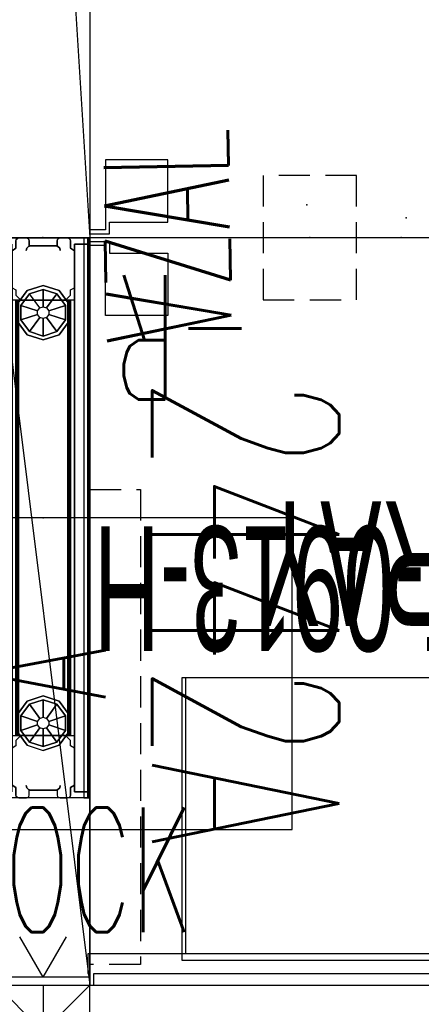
# Model space of a CAD drawing. Header units: inches. Extents: x 66 to 744, y -89 to 88.
# Tile 14 of 256: x 195 to 208, y 1 to 32. Entities that reach past the tile are written whole.
import ezdxf
from ezdxf.enums import TextEntityAlignment as Align

# ---------------------------------------------------------------- set-up
doc = ezdxf.new("R2010")
doc.units = ezdxf.units.IN
doc.header["$MEASUREMENT"] = 0
doc.header["$PDSIZE"] = 0.1
doc.linetypes.add('DASHED', pattern=[0.8, 0.5, -0.3])
doc.linetypes.add('DASHEDX2', pattern=[1.5, 1, -0.5])
doc.layers.add('A-Anno-Ttld', color=7, linetype='Continuous', lineweight=13)
for name, color, linetype in [('A-FURN-3-NODE', 7, 'Continuous'), ('A-FURN-3-PANEL', 3, 'Continuous'), ('A-FURN-3-PANEL-GLIDE', 3, 'Continuous'), ('A-FURN-3-PANEL-SIDE-FABRIC', 3, 'Continuous'), ('A-FURN-3-PANEL-TRIM-LIGHT', 3, 'Continuous'), ('A-FURN-HAWORTH-ATT', 7, 'Continuous'), ('A-FURN-P-COMP', 86, 'Continuous'), ('A-FURN-P-COMP-TEXT', 86, 'Continuous'), ('A-FURN-P-COMP-TEXT2', 86, 'Continuous'), ('A-FURN-P-PNLS', 5, 'Continuous'), ('A-FURN-P-PNLS-CON', 104, 'Continuous'), ('A-FURN-P-PNLS-CON-SYMBOL', 104, 'Continuous'), ('A-FURN-P-PNLS-CON-TEXT2', 104, 'Continuous'), ('A-FURN-P-TEXT_UTEXT', 7, 'Continuous'), ('A-FURN-P-WKSF', 1, 'Continuous'), ('A-FURN-P-WKSF-ACC', 202, 'Continuous'), ('A-FURN-P-WKSF-ACC-TEXT2', 202, 'Continuous'), ('A-FURN-P-WKSF-BRACK', 202, 'Continuous'), ('A-FURN-P-WKSF-SUPPORT', 202, 'Continuous'), ('A-FURN-P-WKSF-SUPPORT-TEXT2', 202, 'Continuous'), ('A-FURN-P-WKSF-TEXT2', 1, 'Continuous'), ('HC3FB1', 7, 'Continuous'), ('HC3Panel_201', 1, 'Continuous'), ('PSATTR', 7, 'Continuous'), ('Specattr', 7, 'Continuous')]:
    doc.layers.add(name, color=color, linetype=linetype)
doc.styles.add('0', font='TXT.SHX')
doc.styles.add('CAD_FNT', font='txt.shx', dxfattribs={"width": 0.6})
doc.styles.add('PM', font='txt.shx', dxfattribs={"width": 0.6})
doc.styles.add('PMSymText', font='txt.shx', dxfattribs={"width": 0.65})

# ---------------------------------------------------------------- blocks, each defined once
blk = doc.blocks.new('WURA-2496-JA-2D')
at = {"layer": 'A-FURN-P-WKSF'}
for p, q in [((96, 0), (75.5, 0)), ((96, 0), (96, -24)), ((96, -24), (0, -24))]:
    blk.add_line(p, q, dxfattribs=at)
for p in [(96, 0), (86, -24), (96, -24)]:
    blk.add_point(p, dxfattribs=at)
at = {"layer": 'A-FURN-HAWORTH-ATT', "flags": 1}
for tag, p in [('PSMC', (0, 0)), ('PSPN', (0, -1.667)), ('PSON', (0, -3.333)), ('PSQT', (0, -5)), ('PST1', (0, -6.667)), ('PST2', (0, -8.333)), ('PST3', (0, -10)), ('PSEC', (0, -11.667))]:
    blk.add_attdef(tag, text='', height=1, dxfattribs=at).set_placement(p, align=Align.TOP_CENTER)
at = {"layer": 'A-FURN-P-WKSF-TEXT2', "style": '0', "width": 0.55, "flags": 8}
blk.add_attdef('ITEXT2', text='', height=4, dxfattribs=at).set_placement((48, -24), align=Align.BOTTOM_CENTER)
blk = doc.blocks.new('KUR1-XX48-PXX-2D')
at = {"layer": 'A-FURN-P-WKSF-ACC'}
for p, q in [((48, 0), (47.875, 0)), ((47.875, 0), (47.875, -0.375)), ((48, -0.375), (48, 0)), ((47.875, -0.375), (0.125, -0.375)), ((48.062, -0.375), (48, -0.375)), ((48.062, -1), (48.062, -0.375)), ((-0.062, -1), (48.062, -1))]:
    blk.add_line(p, q, dxfattribs=at)
blk.add_point((48, 0), dxfattribs=at)
at = {"layer": 'A-FURN-P-TEXT_UTEXT', "style": 'PMSymText', "width": 0.65, "flags": 8}
for tag, p in [('PSUT1', (23.022, -12.502)), ('PSUT3', (23.022, -24.502))]:
    blk.add_attdef(tag, text='', height=4, dxfattribs=at).set_placement(p, align=Align.CENTER)
at = {"layer": 'A-FURN-P-TEXT_UTEXT', "style": 'PMSymText', "width": 0.65}
blk.add_attdef('PSUT2', text='', height=4, dxfattribs=at).set_placement((23.022, -18.502), align=Align.CENTER)
at = {"layer": 'A-FURN-P-WKSF-ACC-TEXT2', "style": '0', "width": 0.55, "flags": 8}
blk.add_attdef('ITEXT2', text='', height=4, dxfattribs=at).set_placement((24, -4.5), align=Align.MIDDLE_CENTER)
at = {"layer": 'PSATTR', "flags": 1}
for tag in ['PSON', 'PSMC', 'PSDH', 'PSPN', 'PSQT', 'PSEC', 'PST5', 'PST4', 'PST3', 'PST2', 'PST1']:
    blk.add_attdef(tag, text='', height=1, dxfattribs=at).set_placement((0, 0), align=Align.TOP_CENTER)
blk = doc.blocks.new('KUPT-0913-H-2D')
at = {"layer": 'A-FURN-P-COMP'}
for p, q in [((0, -8.875), (0, 0.214)), ((0, 0.214), (12.75, 0.214)), ((0, 0), (12.75, 0)), ((0.125, -8.875), (0.125, 0)), ((12.625, 0), (12.625, -8.875)), ((12.75, 0.214), (12.75, -8.875)), ((12.75, -8.875), (0, -8.875))]:
    blk.add_line(p, q, dxfattribs=at)
for p in [(0, 0), (12.75, 0)]:
    blk.add_point(p, dxfattribs=at)
at = {"layer": 'A-FURN-P-COMP-TEXT', "width": 0.55, "flags": 8}
blk.add_attdef('ITEXT', text='', height=4, dxfattribs=at).set_placement((6.347, -11.731), align=Align.MIDDLE_CENTER)
at = {"layer": 'A-FURN-P-COMP-TEXT2', "width": 0.55, "flags": 8}
blk.add_attdef('ITEXT2', text='', height=4, dxfattribs=at).set_placement((6.347, -12.535), align=Align.MIDDLE_CENTER)
at = {"layer": 'A-FURN-P-TEXT_UTEXT', "style": 'PMSymText', "width": 0.65, "flags": 8}
for tag, p in [('PSUT1', (5.366, -21.72)), ('PSUT3', (5.366, -33.72))]:
    blk.add_attdef(tag, text='', height=4, dxfattribs=at).set_placement(p, align=Align.CENTER)
at = {"layer": 'A-FURN-P-TEXT_UTEXT', "style": 'PMSymText', "width": 0.65}
blk.add_attdef('PSUT2', text='', height=4, dxfattribs=at).set_placement((5.366, -27.72), align=Align.CENTER)
at = {"layer": 'PSATTR', "flags": 1}
for tag in ['PSON', 'PSMC', 'PSDH', 'PSPN', 'PSQT', 'PSEC', 'PST5', 'PST4', 'PST3', 'PST2', 'PST1']:
    blk.add_attdef(tag, text='', height=1, dxfattribs=at).set_placement((0, 0), align=Align.TOP_CENTER)
blk = doc.blocks.new('4842A')
at = {"layer": 'A-FURN-P-PNLS'}
for p in [(0, 3), (0, 0), (48, 0)]:
    blk.add_line(p, (48, 3), dxfattribs=at)
blk.add_point((48, 3), dxfattribs=at)
at = {"layer": 'Specattr', "style": 'PM', "width": 0.6, "flags": 8}
blk.add_attdef('ITEXT', text='', height=6, dxfattribs=at).set_placement((24, 8), align=Align.MIDDLE_CENTER)
at = {"layer": 'Specattr', "style": 'PM', "width": 0.6, "flags": 9}
for tag, p in [('HC2', (0, 3)), ('HC3', (48, 3)), ('HC1', (0, 0)), ('HC4', (48, 0))]:
    blk.add_attdef(tag, p, '', height=0.717, dxfattribs=at)
for tag, p in [('PST3', (0, 0)), ('PST2', (0, 0)), ('PST1', (0, 0)), ('PARTNUMB', (0, 0)), ('QUANT', (0, -1))]:
    blk.add_attdef(tag, text='', height=0.717, dxfattribs=at).set_placement(p, align=Align.BOTTOM_CENTER)
blk = doc.blocks.new('-4218F_3')
at = {"layer": 'A-FURN-3-NODE'}
blk.add_point((0, 0), dxfattribs=at)
at = {"layer": 'A-FURN-3-PANEL'}
for points in [[(17.99, 3, 0.572), (0.01, 3, 0.572), (0.01, 3, 0.858), (17.99, 3, 0.858)], [(0.01, 2.928, 0.93), (0.01, 2.805, 0.93), (17.99, 2.805, 0.93), (17.99, 2.928, 0.93)], [(0.01, 2.928, 0.5), (17.99, 2.928, 0.5), (17.99, 0.072, 0.5), (0.01, 0.072, 0.5)], [(0.01, 2.285, 40.885), (0.01, 2.285, 9), (0.01, 2.04, 9), (0.01, 2.04, 40.885)], [(0.339, 2.375, 40.885), (0.339, 2.375, 9), (0.1, 2.375, 9), (0.1, 2.375, 40.885)], [(0.419, 2.5, 40.885), (0.419, 2.5, 9), (0.339, 2.375, 9), (0.339, 2.375, 40.885)], [(0.419, 2.5, 10.756), (17.581, 2.5, 10.756), (17.581, 2.5, 9.569), (0.419, 2.5, 9.569)], [(2.01, 2.375, 40.836), (15.99, 2.375, 40.836), (15.99, 2.5, 40.756), (2.01, 2.5, 40.756)], [(2.01, 2.375, 41.075), (15.99, 2.375, 41.075), (15.99, 2.375, 40.836), (2.01, 2.375, 40.836)], [(17.661, 2.375, 40.885), (17.661, 2.375, 9), (17.581, 2.5, 9), (17.581, 2.5, 40.885)], [(17.9, 2.375, 40.885), (17.9, 2.375, 9), (17.661, 2.375, 9), (17.661, 2.375, 40.885)], [(0.1, 1.95, 40.885), (0.1, 1.95, 9), (0.26, 1.95, 9), (0.26, 1.95, 40.885)], [(0.26, 1.95, 40.885), (0.26, 1.95, 9), (0.26, 1.05, 9), (0.26, 1.05, 40.885)], [(0.26, 1.9, 9), (0.26, 1.9, 0.5), (0.26, 1.1, 0.5), (0.26, 1.1, 9)], [(17.74, 1.1, 9), (17.74, 1.1, 0.5), (17.74, 1.9, 0.5), (17.74, 1.9, 9)], [(0.01, 0.96, 40.885), (0.01, 0.96, 9), (0.01, 0.715, 9), (0.01, 0.715, 40.885)], [(0.26, 1.05, 40.885), (0.26, 1.05, 9), (0.1, 1.05, 9), (0.1, 1.05, 40.885)], [(0.1, 0.625, 40.885), (0.1, 0.625, 9), (0.339, 0.625, 9), (0.339, 0.625, 40.885)], [(0.339, 0.625, 40.885), (0.339, 0.625, 9), (0.419, 0.5, 9), (0.419, 0.5, 40.885)], [(0.419, 0.5, 9.569), (17.581, 0.5, 9.569), (17.581, 0.5, 10.756), (0.419, 0.5, 10.756)], [(2.01, 0.625, 40.836), (15.99, 0.625, 40.836), (15.99, 0.625, 41.075), (2.01, 0.625, 41.075)], [(2.01, 0.5, 40.756), (15.99, 0.5, 40.756), (15.99, 0.625, 40.836), (2.01, 0.625, 40.836)], [(17.581, 0.5, 40.885), (17.581, 0.5, 9), (17.661, 0.625, 9), (17.661, 0.625, 40.885)], [(17.661, 0.625, 40.885), (17.661, 0.625, 9), (17.9, 0.625, 9), (17.9, 0.625, 40.885)], [(17.99, 0.195, 0.93), (0.01, 0.195, 0.93), (0.01, 0.072, 0.93), (17.99, 0.072, 0.93)], [(0.01, 0, 0.858), (0.01, 0, 0.572), (17.99, 0, 0.572), (17.99, 0, 0.858)]]:
    blk.add_3dface(points, dxfattribs=at)
for points, invisible_edges in [([(0.339, 2.375, 40.885), (0.01, 2.04, 40.885), (0.022, 1.995, 40.885), (0.055, 1.962, 40.885)], 9), ([(0.339, 2.375, 40.885), (0.022, 2.33, 40.885), (0.01, 2.285, 40.885), (0.01, 2.04, 40.885)], 9), ([(0.339, 2.375, 40.885), (0.1, 2.375, 40.885), (0.055, 2.363, 40.885), (0.022, 2.33, 40.885)], 8), ([(0.339, 2.375, 40.885), (0.055, 1.962, 40.885), (0.1, 1.95, 40.885), (0.26, 1.95, 40.885)], 9), ([(0.339, 2.375, 40.885), (0.26, 1.95, 40.885), (1.678, 0.625, 40.885), (0.419, 2.5, 40.885)], 7), ([(1.606, 2.5, 40.885), (0.419, 2.5, 40.885), (1.678, 0.625, 40.885), (1.678, 2.375, 40.885)], 6), ([(1.678, 2.375, 40.885), (1.678, 0.625, 40.885), (2.01, 2.215, 40.885), (1.85, 2.375, 40.885)], 3), ([(1.678, 0.625, 40.885), (1.85, 0.625, 40.885), (2.01, 0.785, 40.885), (2.01, 2.215, 40.885)], 8), ([(2.01, 1.95, 40.915), (2.01, 2.375, 40.836), (2.01, 0.625, 40.836), (2.01, 1.05, 40.915)], 5), ([(2.01, 2.375, 40.836), (2.01, 1.95, 40.915), (2.01, 1.95, 41.075), (2.01, 2.375, 41.075)], 5), ([(2.01, 2.363, 41.12), (2.01, 2.375, 41.075), (2.01, 1.95, 41.075), (2.01, 1.962, 41.12)], 10), ([(2.01, 2.33, 41.153), (2.01, 2.363, 41.12), (2.01, 1.962, 41.12), (2.01, 1.995, 41.153)], 10), ([(2.01, 2.285, 41.165), (2.01, 2.33, 41.153), (2.01, 1.995, 41.153), (2.01, 2.04, 41.165)], 2), ([(15.99, 1.95, 41.075), (15.99, 2.375, 41.075), (15.99, 2.363, 41.12), (15.99, 1.962, 41.12)], 5), ([(15.99, 1.95, 41.075), (15.99, 1.95, 40.915), (15.99, 2.375, 40.836), (15.99, 2.375, 41.075)], 10), ([(15.99, 0.625, 40.836), (15.99, 2.375, 40.836), (15.99, 1.95, 40.915), (15.99, 1.05, 40.915)], 10), ([(15.99, 2.215, 40.885), (16.322, 0.625, 40.885), (16.322, 2.375, 40.885), (16.15, 2.375, 40.885)], 3), ([(15.99, 1.962, 41.12), (15.99, 2.363, 41.12), (15.99, 2.33, 41.153), (15.99, 1.995, 41.153)], 5), ([(15.99, 1.995, 41.153), (15.99, 2.33, 41.153), (15.99, 2.285, 41.165), (15.99, 2.04, 41.165)], 1), ([(15.99, 0.785, 40.885), (16.15, 0.625, 40.885), (16.322, 0.625, 40.885), (15.99, 2.215, 40.885)], 4), ([(16.322, 0.625, 40.885), (17.581, 2.5, 40.885), (16.394, 2.5, 40.885), (16.322, 2.375, 40.885)], 9), ([(16.322, 0.625, 40.885), (17.74, 1.95, 40.885), (17.661, 2.375, 40.885), (17.581, 2.5, 40.885)], 11), ([(17.945, 2.363, 40.885), (17.9, 2.375, 40.885), (17.661, 2.375, 40.885), (17.978, 2.33, 40.885)], 4), ([(17.99, 2.285, 40.885), (17.978, 2.33, 40.885), (17.661, 2.375, 40.885), (17.99, 2.04, 40.885)], 6), ([(17.978, 1.995, 40.885), (17.99, 2.04, 40.885), (17.661, 2.375, 40.885), (17.945, 1.962, 40.885)], 6), ([(17.9, 1.95, 40.885), (17.945, 1.962, 40.885), (17.661, 2.375, 40.885), (17.74, 1.95, 40.885)], 6), ([(0.26, 1.05, 40.885), (0.339, 0.625, 40.885), (1.678, 0.625, 40.885), (0.26, 1.95, 40.885)], 7), ([(16.322, 0.625, 40.885), (17.661, 0.625, 40.885), (17.74, 1.05, 40.885), (17.74, 1.95, 40.885)], 11), ([(0.022, 1.005, 40.885), (0.01, 0.96, 40.885), (0.339, 0.625, 40.885), (0.055, 1.038, 40.885)], 6), ([(0.01, 0.715, 40.885), (0.022, 0.67, 40.885), (0.339, 0.625, 40.885), (0.01, 0.96, 40.885)], 6), ([(0.1, 1.05, 40.885), (0.055, 1.038, 40.885), (0.339, 0.625, 40.885), (0.26, 1.05, 40.885)], 6), ([(2.01, 0.625, 41.075), (2.01, 0.637, 41.12), (2.01, 1.038, 41.12), (2.01, 1.05, 41.075)], 10), ([(2.01, 0.625, 40.836), (2.01, 0.625, 41.075), (2.01, 1.05, 41.075), (2.01, 1.05, 40.915)], 10), ([(2.01, 1.038, 41.12), (2.01, 0.637, 41.12), (2.01, 0.67, 41.153), (2.01, 1.005, 41.153)], 5), ([(2.01, 1.005, 41.153), (2.01, 0.67, 41.153), (2.01, 0.715, 41.165), (2.01, 0.96, 41.165)], 1), ([(15.99, 1.05, 41.075), (15.99, 0.625, 41.075), (15.99, 0.625, 40.836), (15.99, 1.05, 40.915)], 5), ([(15.99, 1.038, 41.12), (15.99, 0.637, 41.12), (15.99, 0.625, 41.075), (15.99, 1.05, 41.075)], 5), ([(15.99, 0.67, 41.153), (15.99, 0.637, 41.12), (15.99, 1.038, 41.12), (15.99, 1.005, 41.153)], 10), ([(15.99, 0.715, 41.165), (15.99, 0.67, 41.153), (15.99, 1.005, 41.153), (15.99, 0.96, 41.165)], 2), ([(17.661, 0.625, 40.885), (17.945, 1.038, 40.885), (17.9, 1.05, 40.885), (17.74, 1.05, 40.885)], 9), ([(17.661, 0.625, 40.885), (17.99, 0.96, 40.885), (17.978, 1.005, 40.885), (17.945, 1.038, 40.885)], 9), ([(17.661, 0.625, 40.885), (17.978, 0.67, 40.885), (17.99, 0.715, 40.885), (17.99, 0.96, 40.885)], 9), ([(0.055, 0.637, 40.885), (0.1, 0.625, 40.885), (0.339, 0.625, 40.885), (0.022, 0.67, 40.885)], 4), ([(17.661, 0.625, 40.885), (17.9, 0.625, 40.885), (17.945, 0.637, 40.885), (17.978, 0.67, 40.885)], 8), ([(0.419, 0.5, 40.885), (1.606, 0.5, 40.885), (1.678, 0.625, 40.885), (0.339, 0.625, 40.885)], 4), ([(16.322, 0.625, 40.885), (16.394, 0.5, 40.885), (17.581, 0.5, 40.885), (17.661, 0.625, 40.885)], 8)]:
    blk.add_3dface(points, dxfattribs=dict(at, invisible_edges=invisible_edges))
at = {"layer": 'A-FURN-3-PANEL-GLIDE'}
for points in [[(2.14, 2.332), (1.702, 2.014), (1.702, 2.014, 0.375), (2.14, 2.332, 0.375)], [(2.178, 2.213, 0.375), (1.803, 1.941, 0.375), (2.258, 1.61, 0.5), (2.352, 1.678, 0.5)], [(2.68, 2.332), (2.14, 2.332), (2.14, 2.332, 0.375), (2.68, 2.332, 0.375)], [(2.642, 2.213, 0.375), (2.178, 2.213, 0.375), (2.352, 1.678, 0.5), (2.468, 1.678, 0.5)], [(3.017, 1.941, 0.375), (2.642, 2.213, 0.375), (2.468, 1.678, 0.5), (2.562, 1.61, 0.5)], [(3.118, 2.014), (2.68, 2.332), (2.68, 2.332, 0.375), (3.118, 2.014, 0.375)], [(15.358, 2.213, 0.375), (14.983, 1.941, 0.375), (15.438, 1.61, 0.5), (15.532, 1.678, 0.5)], [(15.822, 2.213, 0.375), (15.358, 2.213, 0.375), (15.532, 1.678, 0.5), (15.648, 1.678, 0.5)], [(16.197, 1.941, 0.375), (15.822, 2.213, 0.375), (15.648, 1.678, 0.5), (15.742, 1.61, 0.5)], [(1.702, 2.014), (1.535, 1.5), (1.535, 1.5, 0.375), (1.702, 2.014, 0.375)], [(1.803, 1.941, 0.375), (1.66, 1.5, 0.375), (2.223, 1.5, 0.5), (2.258, 1.61, 0.5)], [(3.16, 1.5, 0.375), (3.017, 1.941, 0.375), (2.562, 1.61, 0.5), (2.598, 1.5, 0.5)], [(3.285, 1.5), (3.118, 2.014), (3.118, 2.014, 0.375), (3.285, 1.5, 0.375)], [(14.983, 1.941, 0.375), (14.84, 1.5, 0.375), (15.402, 1.5, 0.5), (15.438, 1.61, 0.5)], [(16.34, 1.5, 0.375), (16.197, 1.941, 0.375), (15.742, 1.61, 0.5), (15.777, 1.5, 0.5)], [(1.535, 1.5), (1.702, 0.986), (1.702, 0.986, 0.375), (1.535, 1.5, 0.375)], [(1.803, 1.059, 0.375), (2.178, 0.787, 0.375), (2.352, 1.322, 0.5), (2.258, 1.39, 0.5)], [(2.178, 0.787, 0.375), (2.642, 0.787, 0.375), (2.468, 1.322, 0.5), (2.352, 1.322, 0.5)], [(2.642, 0.787, 0.375), (3.017, 1.059, 0.375), (2.562, 1.39, 0.5), (2.468, 1.322, 0.5)], [(3.017, 1.059, 0.375), (3.16, 1.5, 0.375), (2.598, 1.5, 0.5), (2.562, 1.39, 0.5)], [(3.118, 0.986), (3.285, 1.5), (3.285, 1.5, 0.375), (3.118, 0.986, 0.375)], [(14.84, 1.5, 0.375), (14.983, 1.059, 0.375), (15.438, 1.39, 0.5), (15.402, 1.5, 0.5)], [(14.983, 1.059, 0.375), (15.358, 0.787, 0.375), (15.532, 1.322, 0.5), (15.438, 1.39, 0.5)], [(15.358, 0.787, 0.375), (15.822, 0.787, 0.375), (15.648, 1.322, 0.5), (15.532, 1.322, 0.5)], [(15.822, 0.787, 0.375), (16.197, 1.059, 0.375), (15.742, 1.39, 0.5), (15.648, 1.322, 0.5)], [(16.197, 1.059, 0.375), (16.34, 1.5, 0.375), (15.777, 1.5, 0.5), (15.742, 1.39, 0.5)], [(1.702, 0.986), (2.14, 0.668), (2.14, 0.668, 0.375), (1.702, 0.986, 0.375)], [(2.68, 0.668), (3.118, 0.986), (3.118, 0.986, 0.375), (2.68, 0.668, 0.375)], [(2.14, 0.668), (2.68, 0.668), (2.68, 0.668, 0.375), (2.14, 0.668, 0.375)]]:
    blk.add_3dface(points, dxfattribs=at)
for points, invisible_edges in [([(2.14, 2.332, 0.375), (1.702, 2.014, 0.375), (1.803, 1.941, 0.375), (2.178, 2.213, 0.375)], 10), ([(2.68, 2.332, 0.375), (2.14, 2.332, 0.375), (2.178, 2.213, 0.375), (2.642, 2.213, 0.375)], 10), ([(3.118, 2.014, 0.375), (2.68, 2.332, 0.375), (2.642, 2.213, 0.375), (3.017, 1.941, 0.375)], 10), ([(15.32, 2.332, 0.375), (14.882, 2.014, 0.375), (14.983, 1.941, 0.375), (15.358, 2.213, 0.375)], 10), ([(15.86, 2.332, 0.375), (15.32, 2.332, 0.375), (15.358, 2.213, 0.375), (15.822, 2.213, 0.375)], 10), ([(16.298, 2.014, 0.375), (15.86, 2.332, 0.375), (15.822, 2.213, 0.375), (16.197, 1.941, 0.375)], 10), ([(1.702, 2.014, 0.375), (1.535, 1.5, 0.375), (1.66, 1.5, 0.375), (1.803, 1.941, 0.375)], 10), ([(3.285, 1.5, 0.375), (3.118, 2.014, 0.375), (3.017, 1.941, 0.375), (3.16, 1.5, 0.375)], 10), ([(14.882, 2.014, 0.375), (14.715, 1.5, 0.375), (14.84, 1.5, 0.375), (14.983, 1.941, 0.375)], 10), ([(16.465, 1.5, 0.375), (16.298, 2.014, 0.375), (16.197, 1.941, 0.375), (16.34, 1.5, 0.375)], 10), ([(1.535, 1.5, 0.375), (1.702, 0.986, 0.375), (1.803, 1.059, 0.375), (1.66, 1.5, 0.375)], 10), ([(1.66, 1.5, 0.375), (1.803, 1.059, 0.375), (2.258, 1.39, 0.5), (2.223, 1.5, 0.5)], 2), ([(3.118, 0.986, 0.375), (3.285, 1.5, 0.375), (3.16, 1.5, 0.375), (3.017, 1.059, 0.375)], 10), ([(14.715, 1.5, 0.375), (14.882, 0.986, 0.375), (14.983, 1.059, 0.375), (14.84, 1.5, 0.375)], 10), ([(16.298, 0.986, 0.375), (16.465, 1.5, 0.375), (16.34, 1.5, 0.375), (16.197, 1.059, 0.375)], 10), ([(1.702, 0.986, 0.375), (2.14, 0.668, 0.375), (2.178, 0.787, 0.375), (1.803, 1.059, 0.375)], 10), ([(2.68, 0.668, 0.375), (3.118, 0.986, 0.375), (3.017, 1.059, 0.375), (2.642, 0.787, 0.375)], 10), ([(14.882, 0.986, 0.375), (15.32, 0.668, 0.375), (15.358, 0.787, 0.375), (14.983, 1.059, 0.375)], 10), ([(15.86, 0.668, 0.375), (16.298, 0.986, 0.375), (16.197, 1.059, 0.375), (15.822, 0.787, 0.375)], 10), ([(2.14, 0.668, 0.375), (2.68, 0.668, 0.375), (2.642, 0.787, 0.375), (2.178, 0.787, 0.375)], 10), ([(15.32, 0.668, 0.375), (15.86, 0.668, 0.375), (15.822, 0.787, 0.375), (15.358, 0.787, 0.375)], 10)]:
    blk.add_3dface(points, dxfattribs=dict(at, invisible_edges=invisible_edges))
at = {"layer": 'A-FURN-3-PANEL'}
mesh = blk.add_polymesh((2, 5), dxfattribs=at)
for k, corner in enumerate([(17.99, 2.928, 0.93), (17.99, 2.956, 0.925), (17.99, 2.979, 0.909), (17.99, 2.995, 0.886), (17.99, 3, 0.858), (0.01, 2.928, 0.93), (0.01, 2.956, 0.925), (0.01, 2.979, 0.909), (0.01, 2.995, 0.886), (0.01, 3, 0.858)]):
    mesh.set_mesh_vertex(divmod(k, 5), corner)
mesh = blk.add_polymesh((2, 5), dxfattribs=at)
for k, corner in enumerate([(17.99, 3, 0.572), (17.99, 2.995, 0.544), (17.99, 2.979, 0.521), (17.99, 2.956, 0.505), (17.99, 2.928, 0.5), (0.01, 3, 0.572), (0.01, 2.995, 0.544), (0.01, 2.979, 0.521), (0.01, 2.956, 0.505), (0.01, 2.928, 0.5)]):
    mesh.set_mesh_vertex(divmod(k, 5), corner)
mesh = blk.add_polymesh((2, 4), dxfattribs=at)
for k, corner in enumerate([(0.1, 2.375, 9), (0.055, 2.363, 9), (0.022, 2.33, 9), (0.01, 2.285, 9), (0.1, 2.375, 40.885), (0.055, 2.363, 40.885), (0.022, 2.33, 40.885), (0.01, 2.285, 40.885)]):
    mesh.set_mesh_vertex(divmod(k, 4), corner)
mesh = blk.add_polymesh((2, 4), dxfattribs=at)
for k, corner in enumerate([(15.99, 2.285, 41.165), (15.99, 2.33, 41.153), (15.99, 2.363, 41.12), (15.99, 2.375, 41.075), (2.01, 2.285, 41.165), (2.01, 2.33, 41.153), (2.01, 2.363, 41.12), (2.01, 2.375, 41.075)]):
    mesh.set_mesh_vertex(divmod(k, 4), corner)
mesh = blk.add_polymesh((2, 4), dxfattribs=at)
for k, corner in enumerate([(17.99, 2.285, 9), (17.978, 2.33, 9), (17.945, 2.363, 9), (17.9, 2.375, 9), (17.99, 2.285, 40.885), (17.978, 2.33, 40.885), (17.945, 2.363, 40.885), (17.9, 2.375, 40.885)]):
    mesh.set_mesh_vertex(divmod(k, 4), corner)
mesh = blk.add_polymesh((2, 4), dxfattribs=at)
for k, corner in enumerate([(0.01, 2.04, 9), (0.022, 1.995, 9), (0.055, 1.962, 9), (0.1, 1.95, 9), (0.01, 2.04, 40.885), (0.022, 1.995, 40.885), (0.055, 1.962, 40.885), (0.1, 1.95, 40.885)]):
    mesh.set_mesh_vertex(divmod(k, 4), corner)
mesh = blk.add_polymesh((2, 4), dxfattribs=at)
for k, corner in enumerate([(0.41, 2.05, 0.5), (0.335, 2.03, 0.5), (0.28, 1.975, 0.5), (0.26, 1.9, 0.5), (0.41, 2.05, 9), (0.335, 2.03, 9), (0.28, 1.975, 9), (0.26, 1.9, 9)]):
    mesh.set_mesh_vertex(divmod(k, 4), corner)
mesh = blk.add_polymesh((2, 4), dxfattribs=at)
for k, corner in enumerate([(17.74, 1.9, 0.5), (17.72, 1.975, 0.5), (17.665, 2.03, 0.5), (17.59, 2.05, 0.5), (17.74, 1.9, 9), (17.72, 1.975, 9), (17.665, 2.03, 9), (17.59, 2.05, 9)]):
    mesh.set_mesh_vertex(divmod(k, 4), corner)
mesh = blk.add_polymesh((2, 4), dxfattribs=at)
for k, corner in enumerate([(0.1, 1.05, 9), (0.055, 1.038, 9), (0.022, 1.005, 9), (0.01, 0.96, 9), (0.1, 1.05, 40.885), (0.055, 1.038, 40.885), (0.022, 1.005, 40.885), (0.01, 0.96, 40.885)]):
    mesh.set_mesh_vertex(divmod(k, 4), corner)
mesh = blk.add_polymesh((2, 4), dxfattribs=at)
for k, corner in enumerate([(0.26, 1.1, 0.5), (0.28, 1.025, 0.5), (0.335, 0.97, 0.5), (0.41, 0.95, 0.5), (0.26, 1.1, 9), (0.28, 1.025, 9), (0.335, 0.97, 9), (0.41, 0.95, 9)]):
    mesh.set_mesh_vertex(divmod(k, 4), corner)
mesh = blk.add_polymesh((2, 4), dxfattribs=at)
for k, corner in enumerate([(17.59, 0.95, 0.5), (17.665, 0.97, 0.5), (17.72, 1.025, 0.5), (17.74, 1.1, 0.5), (17.59, 0.95, 9), (17.665, 0.97, 9), (17.72, 1.025, 9), (17.74, 1.1, 9)]):
    mesh.set_mesh_vertex(divmod(k, 4), corner)
mesh = blk.add_polymesh((2, 4), dxfattribs=at)
for k, corner in enumerate([(0.01, 0.715, 9), (0.022, 0.67, 9), (0.055, 0.637, 9), (0.1, 0.625, 9), (0.01, 0.715, 40.885), (0.022, 0.67, 40.885), (0.055, 0.637, 40.885), (0.1, 0.625, 40.885)]):
    mesh.set_mesh_vertex(divmod(k, 4), corner)
mesh = blk.add_polymesh((2, 4), dxfattribs=at)
for k, corner in enumerate([(15.99, 0.625, 41.075), (15.99, 0.637, 41.12), (15.99, 0.67, 41.153), (15.99, 0.715, 41.165), (2.01, 0.625, 41.075), (2.01, 0.637, 41.12), (2.01, 0.67, 41.153), (2.01, 0.715, 41.165)]):
    mesh.set_mesh_vertex(divmod(k, 4), corner)
mesh = blk.add_polymesh((2, 4), dxfattribs=at)
for k, corner in enumerate([(17.9, 0.625, 9), (17.945, 0.637, 9), (17.978, 0.67, 9), (17.99, 0.715, 9), (17.9, 0.625, 40.885), (17.945, 0.637, 40.885), (17.978, 0.67, 40.885), (17.99, 0.715, 40.885)]):
    mesh.set_mesh_vertex(divmod(k, 4), corner)
mesh = blk.add_polymesh((2, 5), dxfattribs=at)
for k, corner in enumerate([(0.01, 0.072, 0.93), (0.01, 0.044, 0.925), (0.01, 0.021, 0.909), (0.01, 0.005, 0.886), (0.01, 0, 0.858), (17.99, 0.072, 0.93), (17.99, 0.044, 0.925), (17.99, 0.021, 0.909), (17.99, 0.005, 0.886), (17.99, 0, 0.858)]):
    mesh.set_mesh_vertex(divmod(k, 5), corner)
mesh = blk.add_polymesh((2, 5), dxfattribs=at)
for k, corner in enumerate([(0.01, 0, 0.572), (0.01, 0.005, 0.544), (0.01, 0.021, 0.521), (0.01, 0.044, 0.505), (0.01, 0.072, 0.5), (17.99, 0, 0.572), (17.99, 0.005, 0.544), (17.99, 0.021, 0.521), (17.99, 0.044, 0.505), (17.99, 0.072, 0.5)]):
    mesh.set_mesh_vertex(divmod(k, 5), corner)
at = {"layer": 'A-FURN-3-PANEL-GLIDE'}
mesh = blk.add_polymesh((2, 10), dxfattribs=dict(at, n_close=True))
for k, corner in enumerate([(16.465, 1.5, 0), (16.298, 2.014, 0), (15.86, 2.332, 0), (15.32, 2.332, 0), (14.882, 2.014, 0), (14.715, 1.5, 0), (14.882, 0.986, 0), (15.32, 0.668, 0), (15.86, 0.668, 0), (16.298, 0.986, 0), (16.465, 1.5, 0.375), (16.298, 2.014, 0.375), (15.86, 2.332, 0.375), (15.32, 2.332, 0.375), (14.882, 2.014, 0.375), (14.715, 1.5, 0.375), (14.882, 0.986, 0.375), (15.32, 0.668, 0.375), (15.86, 0.668, 0.375), (16.298, 0.986, 0.375)]):
    mesh.set_mesh_vertex(divmod(k, 10), corner)
blk = doc.blocks.new('-4018PA3')
at = {"layer": 'A-FURN-3-NODE'}
for p in [(0, 0), (-9, -1.5), (9, -1.5)]:
    blk.add_point(p, dxfattribs=at)
at = {"layer": 'A-FURN-3-PANEL-SIDE-FABRIC'}
for points in [[(-8.79, -1.01, 0.075), (-8.79, -1.5, 0.075), (-8.79, -1.5, 39.925), (-8.79, -1.01, 39.925)], [(8.79, -1.01, 0.075), (8.79, -1.5, 0.075), (-8.79, -1.5, 0.075), (-8.79, -1.01, 0.075)], [(-8.79, -1.01, 39.925), (-8.79, -1.5, 39.925), (8.79, -1.5, 39.925), (8.79, -1.01, 39.925)], [(8.79, -1.01, 39.925), (8.79, -1.5, 39.925), (8.79, -1.5, 0.075), (8.79, -1.01, 0.075)], [(-8.79, -1.5, 39.925), (-8.79, -1.5, 0.075), (8.79, -1.5, 0.075), (8.79, -1.5, 39.925)]]:
    blk.add_3dface(points, dxfattribs=at)
at = {"layer": 'A-FURN-3-PANEL-TRIM-LIGHT'}
blk.add_3dface([(-8.79, -1.01, 0.075), (-8.79, -1.01, -0.225), (8.79, -1.01, -0.225), (8.79, -1.01, 0.075)], dxfattribs=at)
blk = doc.blocks.new('2442A')
at = {"layer": 'A-FURN-P-PNLS'}
for p, q in [((0, 3), (24, 3)), ((0, 0), (0, 3)), ((0, 0), (24, 3)), ((24, 0), (24, 3)), ((0, 0), (24, 0))]:
    blk.add_line(p, q, dxfattribs=at)
for p in [(0, 3), (24, 3), (0, 0), (0, 0), (24, 0)]:
    blk.add_point(p, dxfattribs=at)
at = {"layer": 'HC3FB1', "rotation": 180}
blk.add_blockref('-4018PA3', (9, 1.5, 1.09), dxfattribs=at)
at = {"layer": 'HC3FB1'}
blk.add_blockref('-4018PA3', (9, 1.5, 1.09), dxfattribs=at)
at = {"layer": 'HC3Panel_201'}
blk.add_blockref('-4218F_3', (0, 0), dxfattribs=at)
at = {"layer": 'Specattr', "style": 'PM', "width": 0.6, "flags": 8}
blk.add_attdef('ITEXT', text='', height=6, dxfattribs=at).set_placement((12, 8), align=Align.MIDDLE_CENTER)
at = {"layer": 'Specattr', "style": 'PM', "width": 0.6, "flags": 9}
for tag, p in [('HC2', (0, 3)), ('HC3', (24, 3)), ('HC1', (0, 0)), ('HC4', (24, 0))]:
    blk.add_attdef(tag, p, '', height=0.717, dxfattribs=at)
for tag, p in [('PST3', (0, 0)), ('PST2', (0, 0)), ('PST1', (0, 0)), ('PARTNUMB', (0, 0)), ('QUANT', (0, -1))]:
    blk.add_attdef(tag, text='', height=0.717, dxfattribs=at).set_placement(p, align=Align.BOTTOM_CENTER)
blk = doc.blocks.new('4858B')
at = {"layer": 'A-FURN-P-PNLS'}
for p, q in [((0, 3), (48, 3)), ((0, 0), (0, 3))]:
    blk.add_line(p, q, dxfattribs=at)
blk.add_point((0, 3), dxfattribs=at)
at = {"layer": 'Specattr', "style": 'PM', "width": 0.6, "flags": 8}
blk.add_attdef('ITEXT', text='', height=6, dxfattribs=at).set_placement((24, 8), align=Align.MIDDLE_CENTER)
at = {"layer": 'Specattr', "style": 'PM', "width": 0.6, "flags": 9}
for tag, p in [('HC2', (0, 3)), ('HC3', (48, 3)), ('HC1', (0, 0)), ('HC4', (48, 0))]:
    blk.add_attdef(tag, p, '', height=0.717, dxfattribs=at)
for tag, p in [('PST3', (0, 0)), ('PST2', (0, 0)), ('PST1', (0, 0)), ('PARTNUMB', (0, 0)), ('QUANT', (0, -1))]:
    blk.add_attdef(tag, text='', height=0.717, dxfattribs=at).set_placement(p, align=Align.BOTTOM_CENTER)
blk = doc.blocks.new('WUAR-3900-PH-2D')
at = {"layer": 'A-FURN-P-WKSF-SUPPORT'}
blk.add_point((0, 0), dxfattribs=at)
at = {"layer": 'A-FURN-P-TEXT_UTEXT', "style": 'PMSymText', "width": 0.65, "flags": 8}
for tag, p in [('PSUT1', (18.087, -17.611)), ('PSUT3', (18.087, -29.611))]:
    blk.add_attdef(tag, text='', height=4, dxfattribs=at).set_placement(p, align=Align.CENTER)
at = {"layer": 'A-FURN-P-TEXT_UTEXT', "style": 'PMSymText', "width": 0.65}
blk.add_attdef('PSUT2', text='', height=4, dxfattribs=at).set_placement((18.087, -23.611), align=Align.CENTER)
at = {"layer": 'A-FURN-P-WKSF-SUPPORT-TEXT2', "style": '0', "width": 0.55, "flags": 8}
blk.add_attdef('ITEXT2', text='', height=4, rotation=0, dxfattribs=at).set_placement((19.5, -7.61), align=Align.TOP_CENTER)
at = {"layer": 'PSATTR', "flags": 1}
for tag in ['PSON', 'PSMC', 'PSDH', 'PSPN', 'PSQT', 'PSEC', 'PST5', 'PST4', 'PST3', 'PST2', 'PST1']:
    blk.add_attdef(tag, text='', height=1, dxfattribs=at).set_placement((0, 0), align=Align.TOP_CENTER)
blk = doc.blocks.new('ZZBA-0000-PR-2D')
at = {"layer": 'A-FURN-P-WKSF-ACC'}
for p, q in [((-0.25, -0.5), (-0.25, 0)), ((-0.25, 0), (-0.125, 0)), ((-0.125, 0), (-0.125, -0.625)), ((-2.5, -2.5), (-2.5, -0.5)), ((-2.5, -0.5), (-0.25, -0.5)), ((-0.125, -0.625), (-0.5, -0.625)), ((-0.5, -0.625), (-0.5, -2.5)), ((-0.5, -2.5), (-2.5, -2.5))]:
    blk.add_line(p, q, dxfattribs=at)
at = {"layer": 'A-FURN-P-WKSF-BRACK'}
blk.add_point((0, 0), dxfattribs=at)
at = {"layer": 'A-FURN-HAWORTH-ATT', "flags": 1}
for tag, height, p in [('PSMC', 1, (0, 0)), ('HAWMC', 0.1, (0, 0)), ('HAWPN', 0.1, (0, -0.167)), ('PSPN', 1, (0, -1.667)), ('PSON', 1, (0, -3.333)), ('PSQT', 1, (0, -5)), ('PST1', 1, (0, -6.667)), ('PST2', 1, (0, -8.333)), ('PST3', 1, (0, -10)), ('PSEC', 1, (0, -11.667))]:
    blk.add_attdef(tag, text='', height=height, dxfattribs=at).set_placement(p, align=Align.TOP_CENTER)
blk = doc.blocks.new('VZAL-XXXX-2D')
at = {"layer": 'A-FURN-P-PNLS-CON'}
blk.add_point((0, 0), dxfattribs=at)
at = {"layer": 'A-FURN-P-PNLS-CON-TEXT2', "linetype": 'Continuous', "style": 'CAD_FNT', "width": 0.55, "flags": 8}
blk.add_attdef('ITEXT2', text='', height=4, dxfattribs=at).set_placement((0, -2), align=Align.TOP_CENTER)
at = {"layer": 'A-FURN-P-TEXT_UTEXT', "style": 'PMSymText', "width": 0.65, "flags": 8}
for tag, p in [('PSUT1', (0.001, -12)), ('PSUT3', (0.001, -24))]:
    blk.add_attdef(tag, text='', height=4, dxfattribs=at).set_placement(p, align=Align.CENTER)
at = {"layer": 'A-FURN-P-TEXT_UTEXT', "style": 'PMSymText', "width": 0.65}
blk.add_attdef('PSUT2', text='', height=4, dxfattribs=at).set_placement((0.001, -18), align=Align.CENTER)
at = {"layer": 'PSATTR', "flags": 1}
for tag in ['PSON', 'PSMC', 'PSDH', 'PSPN', 'PSQT', 'PSEC', 'PST5', 'PST4', 'PST3', 'PST2', 'PST1']:
    blk.add_attdef(tag, text='', height=1, dxfattribs=at).set_placement((0, 0), align=Align.TOP_CENTER)
blk = doc.blocks.new('VZCX-XX00-P-2D')
at = {"layer": 'A-FURN-P-PNLS-CON'}
for p in [(0, 3), (3, 0)]:
    blk.add_line(p, (3, 3), dxfattribs=at)
at = {"layer": 'A-FURN-P-PNLS-CON', "linetype": 'DASHEDX2'}
blk.add_line((1.5, 3), (1.5, 0), dxfattribs=at)
at = {"layer": 'A-FURN-P-PNLS-CON'}
blk.add_point((3, 3), dxfattribs=at)
at = {"layer": 'A-FURN-HAWORTH-ATT', "flags": 1}
for tag, p in [('PSMC', (0, 0)), ('PSPN', (0, -1.667)), ('PSON', (0, -3.333)), ('PSQT', (0, -5)), ('PST1', (0, -6.667)), ('PST2', (0, -8.333)), ('PST3', (0, -10)), ('PSEC', (0, -11.667))]:
    blk.add_attdef(tag, text='', height=1, dxfattribs=at).set_placement(p, align=Align.TOP_CENTER)
at = {"layer": 'A-FURN-P-PNLS-CON-TEXT2', "style": 'CAD_FNT', "width": 0.55, "flags": 8}
for tag, p in [('ITEXT2', (24.042, 27.042)), ('ITEXT3', (24.042, 21.042))]:
    blk.add_attdef(tag, text='', height=4, dxfattribs=at).set_placement(p, align=Align.MIDDLE_CENTER)
blk = doc.blocks.new('VZVE-XX00-P-2D')
at = {"layer": 'A-FURN-P-PNLS-CON'}
for p, q in [((0, 3), (0, 0)), ((0.25, 3), (0, 3)), ((0.25, 0), (0.25, 3)), ((0.25, 1.5), (1.549, 2.25)), ((0.25, 1.5), (1.549, 0.75)), ((0, 0), (0.25, 0))]:
    blk.add_line(p, q, dxfattribs=at)
for p in [(0, 3), (0, 0)]:
    blk.add_point(p, dxfattribs=at)
at = {"layer": 'A-FURN-P-PNLS-CON-SYMBOL'}
for p, q in [((5, 9.5), (5, -6.5)), ((15, 9.5), (5, 9.5)), ((15, -6.5), (15, 9.5)), ((5, -6.5), (15, -6.5))]:
    blk.add_line(p, q, dxfattribs=at)
at = {"layer": 'A-FURN-HAWORTH-ATT', "flags": 1}
for tag, p in [('PSMC', (0, 0)), ('PSPN', (0, -1.667)), ('PSON', (0, -3.333)), ('PSQT', (0, -5)), ('PST1', (0, -6.667)), ('PST2', (0, -8.333)), ('PST3', (0, -10)), ('PSEC', (0, -11.667))]:
    blk.add_attdef(tag, text='', height=1, dxfattribs=at).set_placement(p, align=Align.TOP_CENTER)
at = {"layer": 'A-FURN-P-PNLS-CON-TEXT2', "style": 'CAD_FNT', "width": 0.55, "flags": 8}
for tag, p in [('ITEXT2', (10, 6.5)), ('ITEXT3', (10, 1.5)), ('ITEXT4', (10, -3.5))]:
    blk.add_attdef(tag, text='', height=4, dxfattribs=at).set_placement(p, align=Align.MIDDLE_CENTER)
blk = doc.blocks.new('VZCS-0000-2D')
at = {"layer": 'A-FURN-P-PNLS-CON'}
for p, q in [((0, 0), (3, 3)), ((3, 0), (0, 3))]:
    blk.add_line(p, q, dxfattribs=at)
for p in [(0, 3), (3, 3), (0, 0), (0, 0), (0, 0), (0, 0), (3, 0)]:
    blk.add_point(p, dxfattribs=at)
at = {"layer": 'A-FURN-HAWORTH-ATT', "flags": 1}
for tag, p in [('PSMC', (0, 0)), ('PSPN', (0, -1.667)), ('PSON', (0, -3.333)), ('PSQT', (0, -5)), ('PST1', (0, -6.667)), ('PST2', (0, -8.333)), ('PST3', (0, -10)), ('PSEC', (0, -11.667))]:
    blk.add_attdef(tag, text='', height=1, dxfattribs=at).set_placement(p, align=Align.TOP_CENTER)
at = {"layer": 'A-FURN-P-PNLS-CON-TEXT2', "style": 'CAD_FNT', "width": 0.55, "flags": 8}
blk.add_attdef('ITEXT2', text='', height=4, dxfattribs=at).set_placement((1.5, 3.5), align=Align.BOTTOM_CENTER)
blk = doc.blocks.new('ZUBF-0000-PN-2D')
at = {"layer": 'A-FURN-P-WKSF-ACC', "linetype": 'DASHEDX2'}
for p, q in [((-2, 1.5), (-2, -1.5)), ((2, 1.5), (-2, 1.5)), ((2, -1.5), (2, 1.5)), ((-2, -1.5), (2, -1.5))]:
    blk.add_line(p, q, dxfattribs=at)
at = {"layer": 'A-FURN-P-WKSF-ACC'}
blk.add_point((0, 0), dxfattribs=at)
at = {"layer": 'A-FURN-HAWORTH-ATT', "flags": 1}
for tag, height, p in [('PSMC', 1, (0, 0)), ('HAWMC', 0.1, (0, 0)), ('HAWPN', 0.1, (0, -0.167)), ('PSPN', 1, (0, -1.667)), ('PSON', 1, (0, -3.333)), ('PSQT', 1, (0, -5)), ('PST1', 1, (0, -6.667)), ('PST2', 1, (0, -8.333)), ('PST3', 1, (0, -10)), ('PSEC', 1, (0, -11.667))]:
    blk.add_attdef(tag, text='', height=height, dxfattribs=at).set_placement(p, align=Align.TOP_CENTER)
at = {"layer": 'A-FURN-P-WKSF-ACC-TEXT2', "linetype": 'DASHED', "style": 'CAD_FNT', "width": 0.55, "flags": 8}
blk.add_attdef('ITEXT2', text='', height=4, dxfattribs=at).set_placement((0, 8.074), align=Align.TOP_CENTER)
blk = doc.blocks.new('WURE-3048-JC45-2D')
at = {"layer": 'A-FURN-P-WKSF'}
for p, q in [((0, 0), (0, -24)), ((48, 0), (0, 0))]:
    blk.add_line(p, q, dxfattribs=at)
blk.add_point((0, 0), dxfattribs=at)
at = {"layer": 'A-FURN-HAWORTH-ATT', "flags": 1}
for tag, p in [('PSMC', (0, 0)), ('PSPN', (0, -1.667)), ('PSON', (0, -3.333)), ('PSQT', (0, -5)), ('PST1', (0, -6.667)), ('PST2', (0, -8.333)), ('PST3', (0, -10)), ('PSEC', (0, -11.667))]:
    blk.add_attdef(tag, text='', height=1, dxfattribs=at).set_placement(p, align=Align.TOP_CENTER)
at = {"layer": 'A-FURN-P-WKSF-TEXT2', "style": '0', "width": 0.55, "flags": 8}
blk.add_attdef('ITEXT2', text='', height=4, dxfattribs=at).set_placement((24, -24), align=Align.CENTER)
blk = doc.blocks.new('ZZBD-1600-PR-2D')
at = {"layer": 'A-FURN-P-WKSF-ACC', "linetype": 'DASHEDX2'}
for p, q in [((0, 0), (0, -15.915)), ((-1.62, -15.915), (-1.62, -0.665)), ((-1.62, -0.665), (0, -0.665)), ((0, -15.915), (-1.62, -15.915))]:
    blk.add_line(p, q, dxfattribs=at)
at = {"layer": 'A-FURN-P-WKSF-ACC'}
blk.add_point((0, 0), dxfattribs=at)
at = {"layer": 'A-FURN-HAWORTH-ATT', "flags": 1}
for tag, height, p in [('PSMC', 1, (0, 0)), ('HAWMC', 0.1, (0, 0)), ('HAWPN', 0.1, (0, -0.167)), ('PSPN', 1, (0, -1.667)), ('PSON', 1, (0, -3.333)), ('PSQT', 1, (0, -5)), ('PST1', 1, (0, -6.667)), ('PST2', 1, (0, -8.333)), ('PST3', 1, (0, -10)), ('PSEC', 1, (0, -11.667))]:
    blk.add_attdef(tag, text='', height=height, dxfattribs=at).set_placement(p, align=Align.TOP_CENTER)
at = {"layer": 'A-FURN-P-WKSF-ACC-TEXT2', "linetype": 'DASHED', "style": 'CAD_FNT', "width": 0.55, "flags": 8}
blk.add_attdef('ITEXT2', text='', height=4, dxfattribs=at).set_placement((-0.81, -24), align=Align.BOTTOM_RIGHT)
blk = doc.blocks.new('ZZBA-0000-PL-2D')
at = {"layer": 'A-FURN-P-WKSF-ACC'}
for p, q in [((0.25, 0), (0.125, 0)), ((0.125, 0), (0.125, -0.625)), ((0.25, -0.5), (0.25, 0)), ((0.125, -0.625), (0.5, -0.625)), ((2.5, -0.5), (0.25, -0.5)), ((0.5, -0.625), (0.5, -2.5)), ((2.5, -2.5), (2.5, -0.5)), ((0.5, -2.5), (2.5, -2.5))]:
    blk.add_line(p, q, dxfattribs=at)
at = {"layer": 'A-FURN-P-WKSF-BRACK'}
blk.add_point((0, 0), dxfattribs=at)
at = {"layer": 'A-FURN-HAWORTH-ATT', "flags": 1}
for tag, height, p in [('PSMC', 1, (0, 0)), ('HAWMC', 0.1, (0, 0)), ('HAWPN', 0.1, (0, -0.167)), ('PSPN', 1, (0, -1.667)), ('PSON', 1, (0, -3.333)), ('PSQT', 1, (0, -5)), ('PST1', 1, (0, -6.667)), ('PST2', 1, (0, -8.333)), ('PST3', 1, (0, -10)), ('PSEC', 1, (0, -11.667))]:
    blk.add_attdef(tag, text='', height=height, dxfattribs=at).set_placement(p, align=Align.TOP_CENTER)

msp = doc.modelspace()

# ---------------------------------------------------------------- block references
for name, p, rotation in [('ZUBF-0000-PN-2D', (204.614, 25.317), 90), ('WURA-2496-JA-2D', (293.55, 1.317), 180)]:
    msp.add_blockref(name, p, dxfattribs=dict(rotation=rotation))
at = {"layer": 'A-Anno-Ttld'}
for name, p, rotation in [('4842A', (194.55, 73.317), 270), ('WURE-3048-JC45-2D', (197.55, 25.317), 90), ('WUAR-3900-PH-2D', (204.518, 26.373), 89.99999999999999), ('WUAR-3900-PH-2D', (207.705, 25.952), 89.99999999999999), ('ZZBA-0000-PL-2D', (197.55, 25.317), 89.99999999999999), ('ZZBA-0000-PR-2D', (197.55, 25.317), 89.99999999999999), ('KUR1-XX48-PXX-2D', (245.55, 1.317), 180)]:
    msp.add_blockref(name, p, dxfattribs=dict(at, rotation=rotation))
for name, p in [('VZCX-XX00-P-2D', (194.55, -1.683, 1.09)), ('4858B', (197.55, -1.683))]:
    msp.add_blockref(name, p, dxfattribs=at)
ref = msp.add_blockref('VZAL-XXXX-2D', (196.04, 25.317, -0.5), dxfattribs=dict(at, rotation=91.04023282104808))
ref.add_attrib('ITEXT2', 'VZAL', dxfattribs={"layer": 'A-FURN-P-PNLS-CON-TEXT2', "linetype": 'Continuous', "height": 4, "rotation": 91.0402, "style": 'CAD_FNT', "width": 0.55}).set_placement((198.04, 25.353, -0.5), align=Align.TOP_CENTER)
ref = msp.add_blockref('VZAL-XXXX-2D', (196.04, 25.307), dxfattribs=dict(at, rotation=91.04023282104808))
ref.add_attrib('ITEXT2', 'VZAL', dxfattribs={"layer": 'A-FURN-P-PNLS-CON-TEXT2', "linetype": 'Continuous', "height": 4, "rotation": 91.0402, "style": 'CAD_FNT', "width": 0.55}).set_placement((198.04, 25.343), align=Align.TOP_CENTER)
for name, p, rotation, values in [('2442A', (194.55, 25.317), 270, {'ITEXT': '2442A'}), ('KUPT-0913-H-2D', (213.258, 2.317), 180, {'ITEXT2': 'TRAY', 'ITEXT': 'KUPT-0913-H'})]:
    msp.add_blockref(name, p, dxfattribs=dict(at, rotation=rotation)).add_auto_attribs(values)
ref = msp.add_blockref('ZZBD-1600-PR-2D', (197.55, 1.317), dxfattribs=dict(at, rotation=180))
ref.add_attrib('ITEXT2', '-R', dxfattribs={"layer": 'A-FURN-P-WKSF-ACC-TEXT2', "linetype": 'DASHED', "height": 4, "rotation": 180, "style": 'CAD_FNT', "width": 0.55}).set_placement((198.36, 25.317), align=Align.BOTTOM_RIGHT)
ref = msp.add_blockref('VZVE-XX00-P-2D', (197.55, 1.317), dxfattribs=dict(at, rotation=90))
ref.add_attrib('ITEXT2', 'VE-16', dxfattribs={"layer": 'A-FURN-P-PNLS-CON-TEXT2', "height": 4, "rotation": 90, "style": 'CAD_FNT', "width": 0.55}).set_placement((191.05, 11.317), align=Align.MIDDLE_CENTER)
ref.add_attrib('ITEXT3', 'A', dxfattribs={"layer": 'A-FURN-P-PNLS-CON-TEXT2', "height": 4, "rotation": 90, "style": 'CAD_FNT', "width": 0.55}).set_placement((196.05, 11.317), align=Align.MIDDLE_CENTER)
ref = msp.add_blockref('VZCS-0000-2D', (194.55, -1.683), dxfattribs=at)
ref.add_attrib('ITEXT2', 'BLOCK', dxfattribs={"layer": 'A-FURN-P-PNLS-CON-TEXT2', "height": 4, "style": 'CAD_FNT', "width": 0.55}).set_placement((196.05, 1.817), align=Align.BOTTOM_CENTER)

doc.saveas('drawing.dxf')
